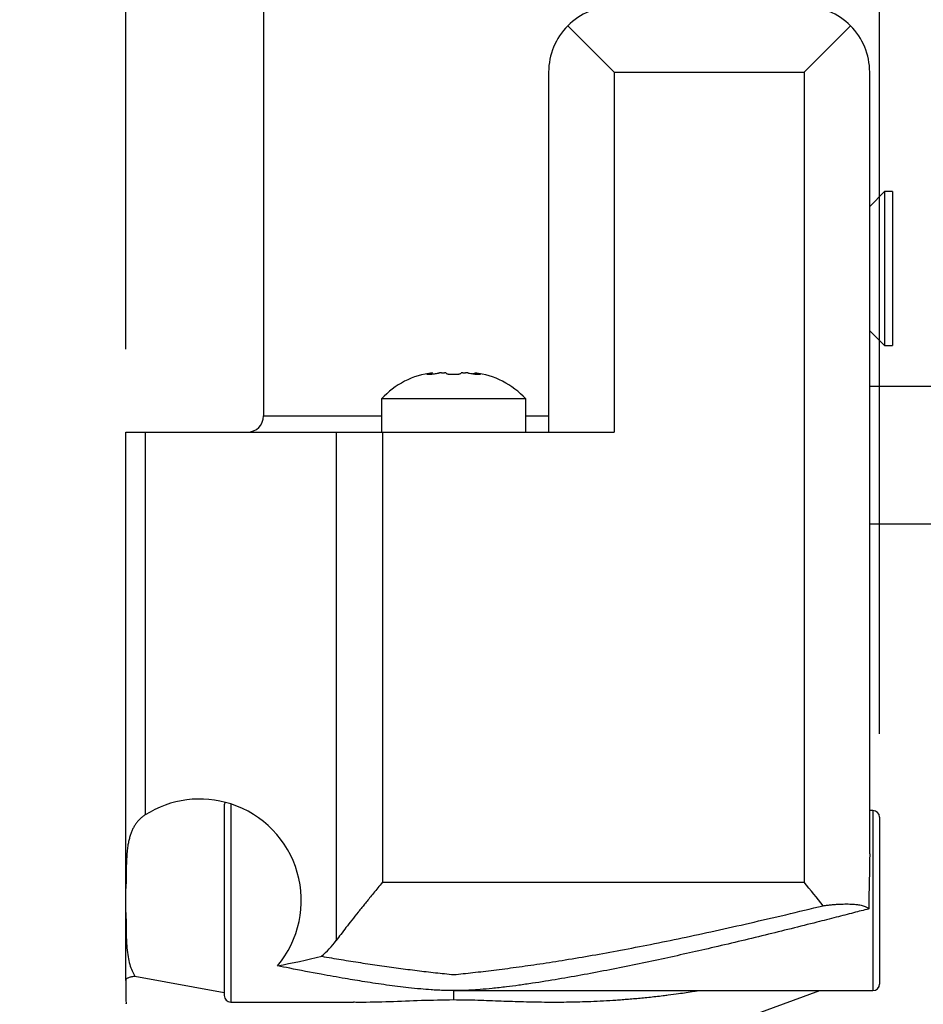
# Model space of a CAD drawing. Header units: millimetres. Extents: x 13 to 546, y 13 to 419.
# Tile 13 of 20: x 406 to 433, y 138 to 168. Entities that reach past the tile are written whole.
import ezdxf

# ---------------------------------------------------------------- set-up
doc = ezdxf.new("R2010")
doc.units = ezdxf.units.MM
doc.header["$LTSCALE"] = 2
doc.linetypes.add('SLD-Solid', pattern=[0])
doc.layers.add('DIMENSIONS', color=140, linetype='SLD-Solid', lineweight=25)
doc.styles.add('SLDTEXTSTYLE0', font='TXT', dxfattribs={"width": 0.7})
doc.dimstyles.new('SLDDIMSTYLE0', dxfattribs={"dimtxt": 4.316016, "dimasz": 6.604, "dimexe": 0, "dimexo": 0.0625, "dimgap": 1.079004, "dimtad": 0, "dimtih": 1, "dimtoh": 1, "dimdec": 1, "dimrnd": 1e-09, "dimzin": 12, "dimdsep": 46, "dimtxsty": 'SLDTEXTSTYLE0', "dimsah": 1, "dimcen": 0.09, "dimadec": 0, "dimazin": 3, "dimtfac": 1, "dimtdec": 1, "dimtmove": 0, "dimatfit": 0, "dimfxl": 0, "dimfrac": 2, "dimtolj": 1, "dimtzin": 12, "dimarcsym": 0})
doc.dimstyles.new('SLDDIMSTYLE2', dxfattribs={"dimtxt": 4.316016, "dimasz": 6.604, "dimexe": 0, "dimexo": 0.0625, "dimgap": 1.079004, "dimtad": 0, "dimtih": 1, "dimtoh": 1, "dimdec": 1, "dimrnd": 1e-09, "dimzin": 4, "dimdsep": 46, "dimtxsty": 'SLDTEXTSTYLE0', "dimsah": 1, "dimcen": 0.09, "dimadec": 0, "dimazin": 1, "dimtfac": 1, "dimtdec": 1, "dimtofl": 0, "dimtmove": 0, "dimatfit": 3, "dimfxl": 0, "dimfrac": 2, "dimtolj": 1, "dimtzin": 12, "dimarcsym": 0})
doc.dimstyles.new('SLDDIMSTYLE3', dxfattribs={"dimtxt": 4.316016, "dimasz": 6.604, "dimexe": 0, "dimexo": 0.0625, "dimgap": 1.079004, "dimtad": 0, "dimtih": 1, "dimtoh": 1, "dimdec": 1, "dimrnd": 1e-09, "dimzin": 12, "dimdsep": 46, "dimtxsty": 'SLDTEXTSTYLE0', "dimsah": 1, "dimcen": 0.09, "dimadec": 0, "dimazin": 3, "dimtfac": 1, "dimtdec": 1, "dimtofl": 0, "dimtmove": 0, "dimatfit": 3, "dimfxl": 0, "dimfrac": 2, "dimtolj": 1, "dimtzin": 12, "dimarcsym": 0})
doc.dimstyles.new('SLDDIMSTYLE4', dxfattribs={"dimtxt": 4.316016, "dimasz": 6.604, "dimexe": 0, "dimexo": 0.0625, "dimgap": 1.079004, "dimtad": 0, "dimtih": 1, "dimtoh": 1, "dimdec": 1, "dimrnd": 1e-09, "dimzin": 4, "dimdsep": 46, "dimtxsty": 'SLDTEXTSTYLE0', "dimsah": 1, "dimcen": 0.09, "dimadec": 0, "dimazin": 1, "dimtfac": 1, "dimtdec": 1, "dimtmove": 0, "dimatfit": 0, "dimfxl": 0, "dimfrac": 2, "dimtolj": 1, "dimtzin": 12, "dimarcsym": 0})
doc.dimstyles.new('SLDDIMSTYLE5', dxfattribs={"dimtxt": 4.316016, "dimasz": 6.604, "dimexe": 0, "dimexo": 0.0625, "dimgap": 1.079004, "dimtad": 0, "dimtih": 1, "dimtoh": 1, "dimdec": 1, "dimrnd": 1e-09, "dimzin": 12, "dimdsep": 46, "dimtxsty": 'SLDTEXTSTYLE0', "dimsah": 1, "dimcen": 0, "dimadec": 0, "dimazin": 3, "dimtfac": 1, "dimtdec": 1, "dimtofl": 0, "dimtmove": 0, "dimatfit": 3, "dimfxl": 0, "dimfrac": 2, "dimtolj": 1, "dimtzin": 12, "dimarcsym": 0})

# ---------------------------------------------------------------- blocks, each defined once
blk = doc.blocks.new('_D_6')
at = {"layer": 'DIMENSIONS'}
for p, q in [((431.845, 136.225), (431.845, 86.731)), ((429.095, 105.475), (429.095, 86.731)), ((429.095, 93.081), (416.395, 93.081)), ((431.845, 93.081), (445.857, 93.081)), ((451.706, 93.081), (450.256, 93.081)), ((450.256, 93.081), (450.256, 86.221)), ((464.531, 93.081), (465.98, 93.081)), ((465.98, 93.081), (465.98, 86.221)), ((450.256, 86.221), (451.706, 86.221)), ((465.98, 86.221), (464.531, 86.221))]:
    blk.add_line(p, q, dxfattribs=at)
for points in [[(429.095, 93.081), (422.491, 94.097), (422.491, 92.065)], [(431.845, 93.081), (438.449, 92.065), (438.449, 94.097)]]:
    blk.add_solid(points, dxfattribs=at)
at = {"layer": 'DIMENSIONS', "char_height": 4.2333, "attachment_point": 1, "style": 'SLDTEXTSTYLE0'}
for s, insert in [('2.8', (453.501, 99.504)), ('0.11', (451.706, 91.678))]:
    blk.add_mtext(s, dxfattribs=dict(at, insert=insert))
blk = doc.blocks.new('_D_7')
at = {"layer": 'DIMENSIONS'}
for p, q in [((431.845, 136.225), (431.845, 68.165)), ((418.845, 114.975), (418.845, 68.165)), ((418.845, 74.515), (406.145, 74.515)), ((431.845, 74.515), (445.857, 74.515)), ((451.706, 74.515), (450.256, 74.515)), ((450.256, 74.515), (450.256, 67.656)), ((464.531, 74.515), (465.98, 74.515)), ((465.98, 74.515), (465.98, 67.656)), ((450.256, 67.656), (451.706, 67.656)), ((465.98, 67.656), (464.531, 67.656))]:
    blk.add_line(p, q, dxfattribs=at)
for points in [[(418.845, 74.515), (412.241, 75.531), (412.241, 73.499)], [(431.845, 74.515), (438.449, 73.499), (438.449, 75.531)]]:
    blk.add_solid(points, dxfattribs=at)
at = {"layer": 'DIMENSIONS', "char_height": 4.2333, "attachment_point": 1, "style": 'SLDTEXTSTYLE0'}
for s, insert in [('13.0', (451.706, 80.939)), ('0.51', (451.706, 73.113))]:
    blk.add_mtext(s, dxfattribs=dict(at, insert=insert))
blk = doc.blocks.new('_D_8')
at = {"layer": 'DIMENSIONS'}
for p, q in [((422.421, 120.792), (473.692, 167.771)), ((473.692, 167.771), (484.804, 167.771))]:
    blk.add_line(p, q, dxfattribs=at)
blk.add_solid([(422.421, 120.792), (427.977, 124.504), (426.604, 126.002)], dxfattribs=at)
at = {"layer": 'DIMENSIONS', "char_height": 4.2333, "attachment_point": 1, "style": 'SLDTEXTSTYLE0'}
for s, insert in [('3/8"', (493.047, 173.228)), ('TUBING', (487.979, 166.368))]:
    blk.add_mtext(s, dxfattribs=dict(at, insert=insert))
blk = doc.blocks.new('_D_10')
at = {"layer": 'DIMENSIONS'}
for p, q in [((411.702, 182.815), (356.46, 182.815)), ((362.81, 182.815), (362.81, 150.34)), ((356.397, 142.514), (354.948, 142.514)), ((354.948, 142.514), (354.948, 135.654)), ((369.222, 142.514), (370.672, 142.514)), ((370.672, 142.514), (370.672, 135.654)), ((354.948, 135.654), (356.397, 135.654)), ((370.672, 135.654), (369.222, 135.654)), ((362.81, 106.515), (362.81, 134.688)), ((407.405, 106.515), (356.46, 106.515))]:
    blk.add_line(p, q, dxfattribs=at)
for points in [[(362.81, 182.815), (361.794, 176.211), (363.826, 176.211)], [(362.81, 106.515), (363.826, 113.119), (361.794, 113.119)]]:
    blk.add_solid(points, dxfattribs=at)
at = {"layer": 'DIMENSIONS', "char_height": 4.2333, "attachment_point": 1, "style": 'SLDTEXTSTYLE0'}
for s, insert in [('76.3', (356.397, 148.937)), ('3.00', (356.397, 141.111))]:
    blk.add_mtext(s, dxfattribs=dict(at, insert=insert))
blk = doc.blocks.new('_D_11')
at = {"layer": 'DIMENSIONS'}
for p, q in [((408.845, 184.339), (408.845, 209.165)), ((431.845, 146.405), (431.845, 209.165)), ((380.397, 202.815), (378.948, 202.815)), ((378.948, 202.815), (378.948, 195.956)), ((393.222, 202.815), (394.672, 202.815)), ((394.672, 202.815), (394.672, 195.956)), ((408.845, 202.815), (399.071, 202.815)), ((431.845, 202.815), (408.845, 202.815)), ((378.948, 195.956), (380.397, 195.956)), ((394.672, 195.956), (393.222, 195.956)), ((408.845, 158.155), (408.845, 181.291))]:
    blk.add_line(p, q, dxfattribs=at)
for points in [[(408.845, 202.815), (415.449, 201.799), (415.449, 203.831)], [(431.845, 202.815), (425.241, 203.831), (425.241, 201.799)]]:
    blk.add_solid(points, dxfattribs=at)
at = {"layer": 'DIMENSIONS', "char_height": 4.2333, "attachment_point": 1, "style": 'SLDTEXTSTYLE0'}
for s, insert in [('23.0', (380.397, 209.239)), ('0.91', (380.397, 201.413))]:
    blk.add_mtext(s, dxfattribs=dict(at, insert=insert))

msp = doc.modelspace()

# ---------------------------------------------------------------- linework, layer by layer
for p, q in [((413.045, 171.115), (413.045, 156.115)), ((422.331, 168.029), (423.745, 166.615)), ((429.545, 166.615), (430.959, 168.029)), ((421.745, 166.615), (421.745, 155.615)), ((423.745, 166.615), (423.745, 155.615)), ((423.745, 166.615), (429.545, 166.615)), ((429.545, 166.615), (429.545, 141.874)), ((431.545, 142.746), (431.545, 166.615)), ((431.995, 162.965), (431.545, 162.515)), ((432.245, 162.965), (431.995, 162.965)), ((431.995, 162.965), (431.995, 158.265)), ((432.245, 162.965), (432.245, 158.265)), ((431.545, 158.715), (431.995, 158.265)), ((431.995, 158.265), (432.245, 158.265)), ((418.031, 157.391), (418.149, 157.391)), ((418.059, 157.391), (418.059, 157.404)), ((418.197, 157.43), (418.195, 157.43)), ((418.478, 157.43), (418.564, 157.43)), ((418.727, 157.391), (418.963, 157.391)), ((419.127, 157.43), (419.212, 157.43)), ((419.493, 157.43), (419.495, 157.43)), ((419.542, 157.391), (419.659, 157.391)), ((419.631, 157.391), (419.631, 157.404)), ((448.022, 157.015), (431.545, 157.015)), ((416.645, 156.635), (416.645, 155.615)), ((421.045, 156.635), (416.645, 156.635)), ((421.045, 155.615), (421.045, 156.635)), ((413.045, 156.115), (416.645, 156.115)), ((421.045, 156.115), (421.745, 156.115)), ((408.845, 141.68), (408.845, 155.615)), ((408.845, 155.615), (409.431, 155.615)), ((409.431, 155.615), (409.431, 143.931)), ((409.431, 155.615), (415.259, 155.615)), ((415.259, 155.615), (415.259, 140.093)), ((415.259, 155.615), (416.674, 155.615)), ((416.674, 155.615), (416.674, 141.874)), ((416.674, 155.615), (423.745, 155.615)), ((431.545, 152.815), (448.022, 152.815)), ((411.845, 144.215), (411.845, 138.415)), ((412.045, 144.266), (412.045, 138.215)), ((431.645, 144.065), (431.545, 144.065)), ((431.645, 144.065), (431.645, 138.565)), ((431.845, 143.865), (431.845, 138.765)), ((408.845, 140.95), (408.845, 141.68)), ((416.674, 141.874), (429.545, 141.874)), ((408.845, 138.871), (408.845, 140.95)), ((409.119, 139.006), (411.845, 138.503)), ((418.845, 138.564), (418.845, 138.289)), ((418.87, 138.565), (431.645, 138.565)), ((423.845, 136.315), (430.027, 138.565)), ((412.045, 138.215), (415.785, 138.215))]:
    msp.add_line(p, q)
for centre, radius, start, end in [((423.745, 166.615), 2, 90, 135), ((429.545, 166.615), 2, 45, 90), ((423.745, 166.615), 2, 135, 180), ((429.545, 166.615), 2, 0, 45), ((418.489, 154.947), 2.5, 96.7506, 137.523), ((419.201, 154.947), 2.5, 42.477, 83.2494), ((412.545, 156.115), 0.5, 270, 0), ((411.095, 141.315), 3.1, 72.1545, 122.469), ((412.045, 144.215), 0.2, 149.6838, 180), ((411.095, 141.315), 3.1, 320.0019, 72.1545), ((431.645, 143.865), 0.2, 0, 90), ((412.845, 141.874), 3, 311.1168, 323.5849), ((431.645, 138.765), 0.2, 270, 0), ((412.045, 138.415), 0.2, 180, 270)]:
    msp.add_arc(centre, radius, start, end)
for points, knots in [([(418.059, 157.404), (418.054, 157.403), (418.043, 157.401), (418.033, 157.398), (418.025, 157.395), (418.023, 157.393), (418.025, 157.392), (418.029, 157.392), (418.031, 157.391)], [0, 0, 0, 0, 0.184365, 0.35121, 0.500578, 0.693075, 0.84932, 1, 1, 1, 1]), ([(418.149, 157.391), (418.155, 157.392), (418.168, 157.392), (418.195, 157.395), (418.228, 157.399), (418.251, 157.402), (418.262, 157.404)], [0, 0, 0, 0, 0.212488, 0.449717, 0.71212, 1, 1, 1, 1]), ([(418.162, 157.424), (418.167, 157.425), (418.179, 157.426), (418.19, 157.428), (418.197, 157.429), (418.197, 157.43), (418.197, 157.43)], [0, 0, 0, 0, 0.250815, 0.500075, 0.751531, 1, 1, 1, 1]), ([(418.478, 157.43), (418.472, 157.43), (418.458, 157.429), (418.435, 157.428), (418.411, 157.426), (418.395, 157.425), (418.388, 157.424)], [0, 0, 0, 0, 0.248424, 0.499891, 0.749144, 1, 1, 1, 1]), ([(418.619, 157.424), (418.617, 157.425), (418.614, 157.426), (418.601, 157.428), (418.585, 157.429), (418.571, 157.43), (418.564, 157.43)], [0, 0, 0, 0, 0.250825, 0.5000894, 0.7515356, 1, 1, 1, 1]), ([(418.642, 157.404), (418.645, 157.403), (418.65, 157.4), (418.666, 157.396), (418.685, 157.393), (418.706, 157.392), (418.721, 157.392), (418.727, 157.391)], [0, 0, 0, 0, 0.232444, 0.448494, 0.648296, 0.832046, 1, 1, 1, 1]), ([(418.963, 157.391), (418.972, 157.392), (418.991, 157.392), (419.016, 157.395), (419.038, 157.399), (419.045, 157.402), (419.048, 157.404)], [0, 0, 0, 0, 0.212488, 0.449717, 0.71212, 1, 1, 1, 1]), ([(419.127, 157.43), (419.12, 157.43), (419.106, 157.429), (419.09, 157.428), (419.077, 157.426), (419.073, 157.425), (419.071, 157.424)], [0, 0, 0, 0, 0.248427, 0.499893, 0.749143, 1, 1, 1, 1]), ([(419.303, 157.424), (419.295, 157.425), (419.28, 157.426), (419.256, 157.428), (419.233, 157.429), (419.219, 157.43), (419.212, 157.43)], [0, 0, 0, 0, 0.2508239, 0.5000908, 0.7515381, 1, 1, 1, 1]), ([(419.428, 157.404), (419.438, 157.403), (419.456, 157.4), (419.483, 157.396), (419.507, 157.393), (419.527, 157.392), (419.537, 157.392), (419.542, 157.391)], [0, 0, 0, 0, 0.232444, 0.448494, 0.648296, 0.832046, 1, 1, 1, 1]), ([(419.493, 157.395), (419.483, 157.396), (419.462, 157.399), (419.44, 157.402), (419.428, 157.404)], [0, 0, 0, 0, 0.452208, 1, 1, 1, 1]), ([(419.493, 157.43), (419.493, 157.43), (419.493, 157.429), (419.5, 157.428), (419.512, 157.426), (419.523, 157.425), (419.529, 157.424)], [0, 0, 0, 0, 0.248432, 0.499907, 0.749152, 1, 1, 1, 1]), ([(419.659, 157.391), (419.662, 157.392), (419.668, 157.392), (419.667, 157.395), (419.656, 157.399), (419.64, 157.402), (419.631, 157.404)], [0, 0, 0, 0, 0.212488, 0.449717, 0.71212, 1, 1, 1, 1]), ([(409.431, 143.931), (409.405, 143.913), (409.351, 143.877), (409.279, 143.815), (409.212, 143.746), (409.151, 143.669), (409.095, 143.583), (409.046, 143.489), (409.002, 143.385), (408.963, 143.271), (408.931, 143.147), (408.902, 143.008), (408.881, 142.84), (408.865, 142.629), (408.853, 142.364), (408.846, 142.044), (408.846, 141.807), (408.845, 141.68)], [0, 0, 0, 0, 0.044127, 0.089086, 0.135082, 0.182304, 0.23093, 0.281121, 0.333022, 0.386768, 0.442476, 0.500255, 0.566596, 0.649664, 0.749557, 0.866326, 1, 1, 1, 1]), ([(416.674, 141.874), (416.626, 141.815), (416.535, 141.703), (416.405, 141.543), (416.286, 141.398), (416.18, 141.268), (416.087, 141.153), (416.006, 141.053), (415.889, 140.908), (415.74, 140.721), (415.563, 140.494), (415.403, 140.285), (415.306, 140.155), (415.259, 140.093)], [0, 0, 0, 0, 0.095065, 0.182207, 0.261426, 0.332723, 0.396098, 0.451553, 0.49909, 0.63643, 0.765629, 0.886781, 1, 1, 1, 1]), ([(418.845, 139.054), (419.041, 139.074), (419.449, 139.116), (420.084, 139.191), (420.766, 139.279), (421.495, 139.383), (422.269, 139.504), (423.091, 139.643), (423.959, 139.801), (424.873, 139.978), (425.834, 140.175), (426.842, 140.393), (427.896, 140.63), (428.996, 140.886), (429.745, 141.066), (430.128, 141.158)], [0, 0, 0, 0, 0.052478, 0.109027, 0.169649, 0.234345, 0.303115, 0.375959, 0.452879, 0.533875, 0.618947, 0.708095, 0.801319, 0.898621, 1, 1, 1, 1]), ([(431.516, 141.061), (431.361, 141.021), (431.031, 140.935), (430.504, 140.799), (429.869, 140.636), (429.146, 140.454), (428.068, 140.188), (426.751, 139.874), (425.172, 139.519), (423.617, 139.196), (422.303, 138.953), (421.375, 138.804), (420.847, 138.729), (420.437, 138.676), (420.046, 138.631), (419.684, 138.598), (419.378, 138.578), (419.107, 138.566), (418.931, 138.565), (418.845, 138.564)], [0, 0, 0, 0, 0.036781, 0.078439, 0.124976, 0.18747, 0.249998, 0.380596, 0.5001, 0.62501, 0.750012, 0.812592, 0.845416, 0.875124, 0.909485, 0.937497, 0.959528, 0.980343, 1, 1, 1, 1]), ([(430.128, 141.158), (430.171, 141.163), (430.257, 141.174), (430.382, 141.188), (430.504, 141.198), (430.622, 141.205), (430.735, 141.21), (430.842, 141.211), (430.944, 141.209), (431.039, 141.205), (431.128, 141.197), (431.209, 141.187), (431.282, 141.173), (431.347, 141.157), (431.404, 141.138), (431.451, 141.115), (431.49, 141.09), (431.507, 141.071), (431.516, 141.061)], [0, 0, 0, 0, 0.061463, 0.12293, 0.184428, 0.245988, 0.307639, 0.36941, 0.431331, 0.49343, 0.555736, 0.618276, 0.68108, 0.744175, 0.807587, 0.871345, 0.935474, 1, 1, 1, 1]), ([(408.845, 140.95), (408.845, 140.894), (408.845, 140.786), (408.847, 140.63), (408.848, 140.487), (408.851, 140.355), (408.854, 140.236), (408.857, 140.129), (408.862, 140.034), (408.867, 139.949), (408.879, 139.802), (408.904, 139.603), (408.957, 139.368), (409.024, 139.17), (409.088, 139.059), (409.119, 139.006)], [0, 0, 0, 0, 0.0746932, 0.1445947, 0.2097057, 0.2700283, 0.3255646, 0.376318, 0.4222924, 0.4634936, 0.4999295, 0.6409125, 0.7707369, 0.8901237, 1, 1, 1, 1]), ([(414.818, 139.613), (415.017, 139.579), (415.413, 139.512), (416.002, 139.418), (416.585, 139.33), (417.16, 139.25), (417.728, 139.177), (418.289, 139.111), (418.661, 139.073), (418.845, 139.054)], [0, 0, 0, 0, 0.147874, 0.294073, 0.4386, 0.581455, 0.722639, 0.862153, 1, 1, 1, 1]), ([(418.845, 138.564), (418.791, 138.564), (418.681, 138.565), (418.512, 138.57), (418.336, 138.578), (418.111, 138.591), (417.822, 138.615), (417.369, 138.661), (416.8, 138.733), (416.155, 138.83), (415.489, 138.939), (414.726, 139.075), (414.038, 139.207), (413.594, 139.297), (413.47, 139.323)], [0, 0, 0, 0, 0.029326, 0.059934, 0.091864, 0.125154, 0.183301, 0.251017, 0.376241, 0.50098, 0.613059, 0.750508, 0.930138, 1, 1, 1, 1]), ([(408.845, 138.871), (408.846, 138.88), (408.848, 138.897), (408.862, 138.921), (408.884, 138.942), (408.915, 138.96), (408.954, 138.975), (409.001, 138.988), (409.055, 138.999), (409.098, 139.004), (409.119, 139.006)], [0, 0, 0, 0, 0.128852, 0.25652, 0.383044, 0.508465, 0.632827, 0.756174, 0.878549, 1, 1, 1, 1]), ([(408.845, 138.871), (408.845, 138.707), (408.845, 138.382), (408.846, 138.141), (408.846, 138.161), (408.846, 138.167)], [0, 0, 0, 0, 0.405363, 0.807917, 1, 1, 1, 1]), ([(418.845, 138.289), (419.093, 138.286), (419.583, 138.28), (420.291, 138.249), (420.999, 138.226), (421.69, 138.213), (422.372, 138.216), (423.068, 138.235), (423.607, 138.263), (423.991, 138.291), (424.185, 138.306), (424.384, 138.323), (424.59, 138.342), (424.801, 138.363), (425.017, 138.387), (425.217, 138.41), (425.449, 138.439), (425.763, 138.481), (426.068, 138.525), (426.267, 138.558), (426.31, 138.565)], [0, 0, 0, 0, 0.095166, 0.188618, 0.279393, 0.377623, 0.466105, 0.555098, 0.659416, 0.684942, 0.71124, 0.738311, 0.766155, 0.794771, 0.824161, 0.854322, 0.875984, 0.918671, 0.982384, 1, 1, 1, 1]), ([(415.785, 138.217), (415.838, 138.217), (416.204, 138.212), (416.893, 138.23), (417.852, 138.272), (418.515, 138.284), (418.845, 138.289)], [0, 0, 0, 0, 0.0525525, 0.3669208, 0.684756, 1, 1, 1, 1])]:
    msp.add_open_spline(points, degree=3, knots=knots)
for points in [[(418.162, 157.424), (418.127, 157.418), (418.093, 157.412), (418.059, 157.404)], [(418.262, 157.404), (418.304, 157.412), (418.346, 157.418), (418.388, 157.424)], [(418.619, 157.424), (418.627, 157.418), (418.635, 157.412), (418.642, 157.404)], [(419.048, 157.404), (419.056, 157.412), (419.064, 157.418), (419.071, 157.424)], [(419.303, 157.424), (419.345, 157.418), (419.387, 157.412), (419.428, 157.404)], [(419.631, 157.404), (419.597, 157.412), (419.563, 157.418), (419.529, 157.424)], [(431.545, 142.746), (431.536, 142.231), (431.526, 141.64), (431.516, 141.061)], [(430.128, 141.158), (429.937, 141.394), (429.741, 141.634), (429.545, 141.874)], [(413.47, 139.323), (413.92, 139.406), (414.37, 139.504), (414.818, 139.613)]]:
    msp.add_open_spline(points, degree=3)

# ---------------------------------------------------------------- dimensions: what is measured, and where the dimension line sits
at = {"layer": 'DIMENSIONS'}
for base, p1, p2, dimstyle, picture, middle in [((408.845, 202.815), (431.845, 143.865), (408.845, 155.615), 'SLDDIMSTYLE2', '_D_11', (386.81, 202.815)), ((418.845, 74.515), (431.845, 138.765), (418.845, 117.515), 'SLDDIMSTYLE4', '_D_7', (458.118, 74.515)), ((429.095279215, 93.080820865), (431.845279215, 138.765231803), (429.095279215, 108.015231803), 'SLDDIMSTYLE0', '_D_6', (458.118383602, 93.080820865))]:
    dim = msp.add_linear_dim(base=base, p1=p1, p2=p2, dimstyle=dimstyle, dxfattribs=at)
    dim.commit()
    dim.dimension.update_dxf_attribs({"geometry": picture, "text_midpoint": middle, "dimtype": 160})
dim = msp.add_linear_dim(base=(362.81, 182.815), p1=(409.945, 106.515), p2=(414.242, 182.815), angle=90, dimstyle='SLDDIMSTYLE3', dxfattribs=at)
dim.commit()
dim.dimension.update_dxf_attribs({"geometry": '_D_10', "text_midpoint": (362.81, 142.514), "dimtype": 160})
dim = msp.add_radius_dim(center=(418.845, 117.515), mpoint=(422.421, 120.792), text='3/8"\\PTUBING', dimstyle='SLDDIMSTYLE5', override={"dimpost": '<>'}, dxfattribs=at)
dim.commit()
dim.dimension.update_dxf_attribs({"geometry": '_D_8', "text_midpoint": (499.213, 167.771), "dimtype": 164})

doc.saveas('drawing.dxf')
